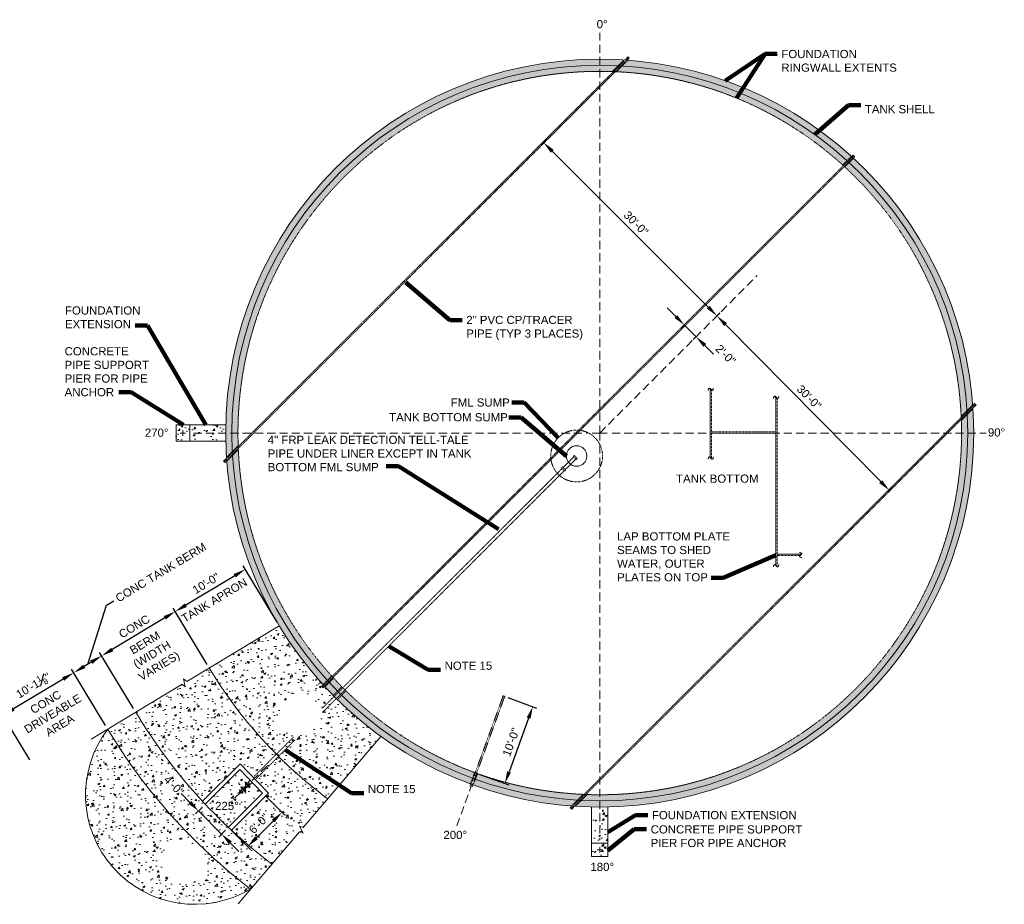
# Model space of a CAD drawing. Header units: inches. Extents: x -1043 to 1763, y -1069 to 972.
# Tile 3 of 3: x 318 to 1763, y -327 to 972. Entities that reach past the tile are written whole.
import ezdxf

# ---------------------------------------------------------------- set-up
doc = ezdxf.new("R2010")
doc.units = ezdxf.units.IN
doc.header["$MEASUREMENT"] = 0
for name, pattern in [('( Dashed )', [9, 6, -3]), ('DASHED', [0.23622, 0.15748, -0.07874]), ('HIDDEN', [0.19685, 0.15748, -0.03937])]:
    doc.linetypes.add(name, pattern=pattern)
doc.layers.get('DefPoints').update_dxf_attribs({"lineweight": 0})
for name, color, linetype, lineweight in [('G-ANNO-DIMS', 2, 'Continuous', 0), ('G-ANNO-MASK', 1, 'Continuous', 0), ('G-ANNO-NOTE', 4, 'Continuous', 30), ('G-ANNO-PATT', 250, 'Continuous', 0), ('G-GRID-COOR', 2, 'Continuous', 13), ('M-DETL-LGHT', 3, 'Continuous', 0), ('M-DETL-MEDM', 5, 'Continuous', 0), ('M-DETL-MLGT', 2, 'Continuous', 0), ('M-PIPE-VALV', 3, 'Continuous', 0)]:
    doc.layers.add(name, color=color, linetype=linetype, lineweight=lineweight)
doc.layers.add('G-ANNO-NPLT', color=2, linetype='Continuous', lineweight=0, plot=False)
doc.styles.add("AEC_AC_11ArchDims-CC_1-8_1'", font='arial.ttf', dxfattribs={"height": 12})
doc.styles.add("AEC_AC_50Text-LeftTop_1-8_1'", font='arial.ttf', dxfattribs={"height": 12})
doc.styles.add('ROMANS', font='romans.shx', dxfattribs={"width": 0.8, "height": 0.125})
doc.dimstyles.new("AEC_AC_11_Arch-Dims_1-8_1'", dxfattribs={"dimtxt": 12, "dimasz": 18, "dimexe": 6, "dimexo": 6, "dimgap": 6, "dimtad": 1, "dimdec": 4, "dimzin": 15, "dimdsep": 46, "dimlunit": 4, "dimtxsty": "AEC_AC_11ArchDims-CC_1-8_1'", "dimcen": 0.09, "dimclrd": 256, "dimclre": 256, "dimazin": 2, "dimtfac": 0.7, "dimtdec": 4, "dimtix": 1, "dimtmove": 1, "dimatfit": 3, "dimfxl": 1, "dimfrac": 1, "dimtolj": 1, "dimtzin": 15, "dimlwd": 30, "dimlwe": 30, "dimarcsym": 0})
doc.dimstyles.new("AEC_AC_50_Notes_1-8_1'", dxfattribs={"dimtxt": 12, "dimasz": 18, "dimexe": 6, "dimexo": 6, "dimgap": 6, "dimtad": 1, "dimjust": 1, "dimdec": 3, "dimzin": 15, "dimdsep": 46, "dimlunit": 5, "dimtxsty": "AEC_AC_50Text-LeftTop_1-8_1'", "dimcen": 0.09, "dimclrd": 256, "dimclre": 256, "dimazin": 2, "dimtfac": 0.7, "dimtdec": 3, "dimtmove": 1, "dimatfit": 1, "dimfxl": 1, "dimfrac": 1, "dimtolj": 1, "dimtzin": 15, "dimlwd": 30, "dimlwe": 30, "dimarcsym": 0})

# ---------------------------------------------------------------- blocks, each defined once
blk = doc.blocks.new('BLND FLNG 4')
for p, q in [((0.9375, 4.5), (0, 4.5)), ((0, 4.5), (0, -4.5)), ((0.9375, 4.5), (0.9375, -4.5)), ((0.9375, -4.5), (0, -4.5))]:
    blk.add_line(p, q)
blk = doc.blocks.new('BALL 4')
for p, q in [((-8.1, 3.6), (-5.6, 1.1)), ((-3.4, 1.1), (-0.9, 3.6)), ((-8.1, -3.6), (-5.6, -1.1)), ((-3.4, -1.1), (-0.9, -3.6))]:
    blk.add_line(p, q)
blk.add_circle((-4.5, 0), 1.5)
for p in [(-9, 0), (-0.9, 0)]:
    blk.add_blockref('BLND FLNG 4', p)
blk = doc.blocks.new('WNF 4')
for p, q in [((0, -4.5), (0, 4.5)), ((0, 4.5), (0, -4.5)), ((0, 4.5), (0.9, 4.5)), ((0.9, -4.5), (0.9, 4.5)), ((3, 2.2), (0.9, 2.9)), ((3, 2.2), (3, -2.2)), ((0, -4.5), (0.9, -4.5)), ((3, -2.2), (0.9, -2.9))]:
    blk.add_line(p, q)
blk = doc.blocks.new('*D34')
at = {"layer": 'DefPoints', "color": 0, "transparency": 16777216}
for p in [(1029.2, -21.3), (988.2, -134.1), (1030.4, -149.4)]:
    blk.add_point(p, dxfattribs=at)
at = {"layer": 'G-ANNO-DIMS', "lineweight": 30, "transparency": 16777216}
for p, q in [((1034.8, -23.4), (1077.1, -38.7)), ((1065.3, -53.6), (1036.6, -132.5)), ((993.8, -136.1), (1036.1, -151.5))]:
    blk.add_line(p, q, dxfattribs=at)
at = {"layer": 'G-ANNO-DIMS', "transparency": 16777216}
for points in [[(1062.5, -52.6), (1068.1, -54.6), (1071.4, -36.7)], [(1033.8, -131.5), (1039.4, -133.6), (1030.4, -149.4)]]:
    blk.add_solid(points, dxfattribs=at)
at = {"layer": 'G-ANNO-DIMS', "color": 0, "lineweight": 30, "transparency": 16777216, "insert": (1039.5, -88.9), "char_height": 12, "attachment_point": 5, "rotation": 70.0047, "style": "AEC_AC_11ArchDims-CC_1-8_1'"}
blk.add_mtext('\\A1;10\'-0"', dxfattribs=at)
blk = doc.blocks.new('*D35')
at = {"layer": 'DefPoints', "color": 0, "transparency": 16777216}
for p in [(1079.2, 783.5), (1341.7, 536.9), (1333.7, 529)]:
    blk.add_point(p, dxfattribs=at)
at = {"layer": 'G-ANNO-DIMS', "lineweight": 30, "transparency": 16777216}
for p, q in [((1083.4, 787.8), (1091.4, 795.7)), ((1099.9, 778.8), (1329, 549.7)), ((1338, 533.2), (1346, 541.2))]:
    blk.add_line(p, q, dxfattribs=at)
at = {"layer": 'G-ANNO-DIMS', "transparency": 16777216}
for points in [[(1102, 780.9), (1097.8, 776.6), (1087.2, 791.5)], [(1331.1, 551.8), (1326.9, 547.6), (1341.7, 536.9)]]:
    blk.add_solid(points, dxfattribs=at)
at = {"layer": 'G-ANNO-DIMS', "color": 0, "lineweight": 30, "transparency": 16777216, "insert": (1223, 672.8), "char_height": 12, "attachment_point": 5, "rotation": 315.0003, "style": "AEC_AC_11ArchDims-CC_1-8_1'"}
blk.add_mtext('\\A1;30\'-0"', dxfattribs=at)
blk = doc.blocks.new('*D36')
at = {"layer": 'DefPoints', "color": 0, "transparency": 16777216}
for p in [(1341.7, 536.9), (1335.3, 530.6), (1588.3, 274.4)]:
    blk.add_point(p, dxfattribs=at)
at = {"layer": 'G-ANNO-DIMS', "lineweight": 30, "transparency": 16777216}
for p, q in [((1339.6, 534.8), (1346, 541.1)), ((1582.1, 293.6), (1354.4, 524.1)), ((1592.6, 278.6), (1599, 285))]:
    blk.add_line(p, q, dxfattribs=at)
at = {"layer": 'G-ANNO-DIMS', "transparency": 16777216}
for points in [[(1356.5, 526.2), (1352.3, 522), (1341.7, 536.9)], [(1584.2, 295.7), (1579.9, 291.5), (1594.7, 280.8)]]:
    blk.add_solid(points, dxfattribs=at)
at = {"layer": 'G-ANNO-DIMS', "color": 0, "lineweight": 30, "transparency": 16777216, "insert": (1476.9, 417.4), "char_height": 12, "attachment_point": 5, "rotation": 314.6448, "style": "AEC_AC_11ArchDims-CC_1-8_1'"}
blk.add_mtext('\\A1;30\'-0"', dxfattribs=at)
blk = doc.blocks.new('*D37')
at = {"layer": 'DefPoints', "color": 0, "transparency": 16777216}
for p in [(1297.7, 526.9), (1311.1, 506.3), (1314.7, 509.9)]:
    blk.add_point(p, dxfattribs=at)
at = {"layer": 'G-ANNO-DIMS', "lineweight": 30, "transparency": 16777216}
for p, q in [((1281.4, 536), (1268.6, 548.7)), ((1293.5, 522.6), (1289.9, 519)), ((1294.1, 523.3), (1311.1, 506.3)), ((1310.4, 505.7), (1306.8, 502.1)), ((1323.8, 493.6), (1336.5, 480.9))]:
    blk.add_line(p, q, dxfattribs=at)
at = {"layer": 'G-ANNO-DIMS', "transparency": 16777216}
for points in [[(1283.5, 538.1), (1279.3, 533.9), (1294.1, 523.3)], [(1325.9, 495.7), (1321.7, 491.5), (1311.1, 506.3)]]:
    blk.add_solid(points, dxfattribs=at)
at = {"layer": 'G-ANNO-DIMS', "color": 0, "lineweight": 30, "transparency": 16777216, "insert": (1354.5, 480), "char_height": 12, "attachment_point": 5, "rotation": 315.0003, "style": "AEC_AC_11ArchDims-CC_1-8_1'"}
blk.add_mtext('\\A1;2\'-0"', dxfattribs=at)
blk = doc.blocks.new('*D41')
at = {"layer": 'DefPoints', "color": 0, "transparency": 16777216}
for p in [(546.7, 102.9), (699.3, 81.9), (596.6, 20.1)]:
    blk.add_point(p, dxfattribs=at)
at = {"layer": 'G-ANNO-DIMS', "lineweight": 30, "transparency": 16777216}
for p, q in [((696.2, 87.1), (646.3, 169.9)), ((633.9, 155.5), (562.1, 112.2)), ((593.5, 25.2), (543.6, 108.1))]:
    blk.add_line(p, q, dxfattribs=at)
at = {"layer": 'G-ANNO-DIMS', "transparency": 16777216}
for points in [[(632.4, 158), (635.5, 152.9), (649.4, 164.8)], [(560.6, 114.8), (563.7, 109.6), (546.7, 102.9)]]:
    blk.add_solid(points, dxfattribs=at)
at = {"layer": 'G-ANNO-DIMS', "color": 0, "lineweight": 30, "transparency": 16777216, "insert": (591.8, 144.2), "char_height": 12, "attachment_point": 5, "rotation": 31.0706, "style": "AEC_AC_11ArchDims-CC_1-8_1'"}
blk.add_mtext('\\A1;10\'-0"', dxfattribs=at)
blk = doc.blocks.new('*D38')
at = {"layer": 'DefPoints', "color": 0, "transparency": 16777216}
for p in [(438.8, 37.9), (596.6, 20.1), (488.6, -44.7)]:
    blk.add_point(p, dxfattribs=at)
at = {"layer": 'G-ANNO-DIMS', "lineweight": 30, "transparency": 16777216}
for p, q in [((593.5, 25.2), (543.6, 108.1)), ((531.3, 93.6), (454.2, 47.2)), ((485.5, -39.5), (435.7, 43))]:
    blk.add_line(p, q, dxfattribs=at)
at = {"layer": 'G-ANNO-DIMS', "transparency": 16777216}
for points in [[(529.8, 96.2), (532.9, 91.1), (546.7, 102.9)], [(452.7, 49.8), (455.8, 44.6), (438.8, 37.9)]]:
    blk.add_solid(points, dxfattribs=at)
at = {"layer": 'G-ANNO-DIMS', "color": 0, "lineweight": 30, "transparency": 16777216, "insert": (486.5, 80.9), "char_height": 12, "attachment_point": 5, "rotation": 31.0706, "style": "AEC_AC_11ArchDims-CC_1-8_1'"}
blk.add_mtext('\\A1;CONC', dxfattribs=at)
blk = doc.blocks.new('*D39')
at = {"layer": 'DefPoints', "color": 0, "transparency": 16777216}
for p in [(397.7, 13.1), (488.6, -44.7), (447.5, -69.6)]:
    blk.add_point(p, dxfattribs=at)
at = {"layer": 'G-ANNO-DIMS', "lineweight": 30, "transparency": 16777216}
for p, q in [((446, 112.4), (456.3, 118.6)), ((418.2, 25.5), (446, 112.4)), ((485.5, -39.5), (435.7, 43)), ((444.4, -64.5), (394.6, 18.3)), ((423.4, 28.6), (413.1, 22.4))]:
    blk.add_line(p, q, dxfattribs=at)
at = {"layer": 'G-ANNO-DIMS', "transparency": 16777216}
for points in [[(421.8, 31.2), (424.9, 26), (438.8, 37.9)], [(411.6, 25), (414.7, 19.8), (397.7, 13.1)]]:
    blk.add_solid(points, dxfattribs=at)
at = {"layer": 'G-ANNO-DIMS', "color": 0, "lineweight": 30, "transparency": 16777216, "insert": (525.5, 160.3), "char_height": 12, "attachment_point": 5, "rotation": 31.0706, "style": "AEC_AC_11ArchDims-CC_1-8_1'"}
blk.add_mtext('\\A1;CONC TANK BERM', dxfattribs=at)
blk = doc.blocks.new('*D40')
at = {"layer": 'DefPoints', "color": 0, "transparency": 16777216}
for p in [(293.9, -49.4), (447.5, -69.6), (336.5, -120.1, 0)]:
    blk.add_point(p, dxfattribs=at)
at = {"layer": 'G-ANNO-DIMS', "lineweight": 30, "transparency": 16777216}
for p, q in [((444.4, -64.5), (394.6, 18.3)), ((382.3, 3.8), (309.4, -40.1)), ((333.4, -115), (290.8, -44.3))]:
    blk.add_line(p, q, dxfattribs=at)
at = {"layer": 'G-ANNO-DIMS', "transparency": 16777216}
for points in [[(380.7, 6.4), (383.8, 1.3), (397.7, 13.1)], [(307.8, -37.5), (310.9, -42.7), (293.9, -49.4)]]:
    blk.add_solid(points, dxfattribs=at)
at = {"layer": 'G-ANNO-DIMS', "color": 0, "lineweight": 30, "transparency": 16777216, "insert": (338.3, -5.6), "char_height": 12, "attachment_point": 5, "rotation": 31.0706, "style": "AEC_AC_11ArchDims-CC_1-8_1'"}
blk.add_mtext('\\A1;10\'-1{\\H0.7x;\\S1#8;}"', dxfattribs=at)
blk = doc.blocks.new('*D42')
at = {"layer": 'DefPoints', "color": 0, "transparency": 16777216}
for p in [(675, -163.6), (703.2, -191.9), (624.7, -213.9)]:
    blk.add_point(p, dxfattribs=at)
at = {"layer": 'G-ANNO-DIMS', "lineweight": 30, "transparency": 16777216}
for p, q in [((679.2, -167.8), (707.5, -196.1)), ((665.7, -229.4), (690.5, -204.6)), ((628.9, -218.1), (657.2, -246.4))]:
    blk.add_line(p, q, dxfattribs=at)
at = {"layer": 'G-ANNO-DIMS', "transparency": 16777216}
for points in [[(688.4, -202.5), (692.6, -206.7), (703.2, -191.9)], [(663.6, -227.3), (667.8, -231.5), (653, -242.1)]]:
    blk.add_solid(points, dxfattribs=at)
at = {"layer": 'G-ANNO-DIMS', "color": 0, "lineweight": 30, "transparency": 16777216, "insert": (669.5, -208.4), "char_height": 12, "attachment_point": 5, "rotation": 45, "style": "AEC_AC_11ArchDims-CC_1-8_1'"}
blk.add_mtext('\\A1;6\'-0"', dxfattribs=at)
blk = doc.blocks.new('*D45')
at = {"layer": 'DefPoints', "color": 0, "transparency": 16777216}
for p in [(590.8, -179.9, 0), (624.7, -213.9, 0), (614.7, -223.8)]:
    blk.add_point(p, dxfattribs=at)
at = {"layer": 'G-ANNO-DIMS', "lineweight": 30, "transparency": 16777216}
for p, q in [((568.1, -177.2), (555.3, -164.4)), ((586.5, -184.2), (576.6, -194.1)), ((580.8, -189.9), (614.7, -223.8)), ((620.5, -218.1), (610.5, -228.1)), ((627.5, -236.5), (640.2, -249.3))]:
    blk.add_line(p, q, dxfattribs=at)
at = {"layer": 'G-ANNO-DIMS', "transparency": 16777216}
for points in [[(570.2, -175), (566, -179.3), (580.8, -189.9)], [(629.6, -234.4), (625.3, -238.7), (614.7, -223.8)]]:
    blk.add_solid(points, dxfattribs=at)
at = {"layer": 'G-ANNO-DIMS', "color": 0, "lineweight": 30, "transparency": 16777216, "insert": (544.7, -152.6), "char_height": 12, "attachment_point": 5, "rotation": 315, "style": "AEC_AC_11ArchDims-CC_1-8_1'"}
blk.add_mtext('\\A1;4\'-0"', dxfattribs=at)

msp = doc.modelspace()

# ---------------------------------------------------------------- hatches: boundary and pattern name
at = {"layer": 'G-ANNO-PATT', "lineweight": 13}
h = msp.add_hatch(dxfattribs=at)
h.set_pattern_fill('AR-CONC', color=256, style=0, pattern_type=2)
h.set_pattern_definition([(50, (633.33, 306.553), (28.6904, -2.5101), [3, -33]), (355, (633.33, 306.553), (-5.55005, 30.0877), [2.4, -26.4]), (100.4514, (635.72, 306.343), (23.14035, 27.5776), [2.5496, -28.0457]), (46.1842, (633.33, 314.553), (42.6897, -6.6208), [4.5, -49.5]), (96.6356, (636.887, 314), (37.3865, 38.9647), [3.8244, -42.0685]), (351.184, (633.33, 314.553), (37.3865, 38.9647), [3.6, -39.6]), (21, (637.33, 312.553), (23.8763, -16.10476), [3, -33]), (326, (637.33, 312.553), (9.7326, 29.006), [2.4, -26.4]), (71.4514, (639.32, 311.21), (33.6089, 12.90125), [2.5496, -28.0457]), (37.5, (633.329, 306.553), (0.48639, 13.31575), [0, -26.08, 0, -26.8, 0, -26.5]), (7.5, (633.33, 306.553), (10.52278, 15.77647), [0, -15.28, 0, -25.48, 0, -10.1]), (327.5, (624.409, 306.553), (21.3529, -0.902195), [0, -10, 0, -31.2, 0, -41.4]), (317.5, (620.41, 306.553), (23.32745, 4.0042), [0, -13, 0, -20.72, 0, -29.4])])
h.paths.add_polyline_path([(1718.70184, 364.9337, 1), (620.70184, 364.9337, 1)])
h.paths.add_polyline_path([(638.70184, 364.9337, -1), (1700.70184, 364.9337, -1)], flags=16)
h = msp.add_hatch(dxfattribs=at)
h.set_pattern_fill('AR-CONC', color=256, style=0, pattern_type=2)
h.set_pattern_definition([(50, (551.213, 368.7), (28.69, -2.51), [3, -33]), (355, (551.213, 368.7), (-5.55, 30.088), [2.4, -26.4]), (100.45, (553.604, 368.491), (23.14, 27.578), [2.55, -28.046]), (46.18, (551.213, 376.7), (42.69, -6.62), [4.5, -49.5]), (96.64, (554.77, 376.15), (37.386, 38.965), [3.824, -42.069]), (351.18, (551.213, 376.7), (37.386, 38.965), [3.6, -39.6]), (21, (555.213, 374.7), (23.876, -16.105), [3, -33]), (326, (555.213, 374.7), (9.733, 29.006), [2.4, -26.4]), (71.45, (557.203, 373.359), (33.61, 12.9), [2.55, -28.046]), (37.5, (551.213, 368.701), (0.4864, 13.3158), [0, -26.08, 0, -26.8, 0, -26.5]), (7.5, (551.213, 368.7), (10.523, 15.7765), [0, -15.28, 0, -25.48, 0, -10.1]), (327.5, (542.293, 368.701), (21.353, -0.9022), [0, -10, 0, -31.2, 0, -41.4]), (317.5, (538.293, 368.7), (23.327, 4.004), [0, -13, 0, -20.72, 0, -29.4])])
h.paths.add_polyline_path([(547.833, 376.9337), (547.833, 352.9337), (567.833, 352.9337), (567.833, 376.9337)])
h = msp.add_hatch(dxfattribs=at)
h.set_pattern_fill('AR-CONC', color=256, style=0, pattern_type=2)
h.set_pattern_definition([(50, (602.482, 368.7), (28.69, -2.51), [3, -33]), (355, (602.482, 368.7), (-5.55, 30.088), [2.4, -26.4]), (100.45, (604.873, 368.491), (23.14, 27.578), [2.55, -28.046]), (46.18, (602.482, 376.7), (42.69, -6.62), [4.5, -49.5]), (96.64, (606.04, 376.15), (37.386, 38.965), [3.824, -42.069]), (351.18, (602.482, 376.7), (37.386, 38.965), [3.6, -39.6]), (21, (606.482, 374.7), (23.876, -16.105), [3, -33]), (326, (606.482, 374.7), (9.733, 29.006), [2.4, -26.4]), (71.45, (608.472, 373.359), (33.609, 12.901), [2.55, -28.046]), (37.5, (602.482, 368.701), (0.4864, 13.3158), [0, -26.08, 0, -26.8, 0, -26.5]), (7.5, (602.482, 368.7), (10.523, 15.7765), [0, -15.28, 0, -25.48, 0, -10.1]), (327.5, (593.562, 368.701), (21.353, -0.9022), [0, -10, 0, -31.2, 0, -41.4]), (317.5, (589.562, 368.7), (23.327, 4.004), [0, -13, 0, -20.72, 0, -29.4])])
h.paths.add_polyline_path([(620.833, 352.9337, -0.0109302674), (620.833, 376.9337), (567.833, 376.9337), (567.833, 352.9337)])
h = msp.add_hatch(dxfattribs=at)
h.set_pattern_fill('AR-CONC', color=256, style=0, pattern_type=2)
h.set_pattern_definition([(50, (672.622, 5.774), (28.6904, -2.51), [3, -33]), (355, (672.622, 5.774), (-5.55, 30.0877), [2.4, -26.4]), (100.451, (675.013, 5.565), (23.1404, 27.5776), [2.5496, -28.0457]), (46.184, (672.622, 13.774), (42.6897, -6.621), [4.5, -49.5]), (96.636, (676.18, 13.222), (37.3865, 38.965), [3.8244, -42.0685]), (351.184, (672.622, 13.774), (37.3865, 38.965), [3.6, -39.6]), (21, (676.622, 11.774), (23.8763, -16.1048), [3, -33]), (326, (676.622, 11.774), (9.7326, 29.006), [2.4, -26.4]), (71.451, (678.612, 10.432), (33.609, 12.9012), [2.5496, -28.0457]), (37.5, (672.622, 5.774), (0.4864, 13.31575), [0, -26.08, 0, -26.8, 0, -26.5]), (7.5, (672.622, 5.774), (10.5228, 15.7765), [0, -15.28, 0, -25.48, 0, -10.1]), (327.5, (663.702, 5.774), (21.3529, -0.9022), [0, -10, 0, -31.2, 0, -41.4]), (317.5, (659.702, 5.774), (23.3274, 4.0042), [0, -13, 0, -20.72, 0, -29.4])])
h.paths.add_polyline_path([(699.27726, 81.91122), (596.60559, 20.14066, 0.0986189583), (770.49902, -171.82698), (848.55775, -80.33866, -0.1014318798)])
h.paths.add_polyline_path([(763.01843, -5.51694), (765.26272, -7.76119), (764.45333, -8.5706), (763.83929, -9.18465), (761.595, -6.9404), (762.3012, -6.23418)], flags=16)
h.paths.add_polyline_path([(751.04235, -27.31322, -1.4892465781), (699.82649, -48.79015), (699.8241, -48.52235), (699.8253, -48.52234, -0.4140706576), (729.81056, -18.52244), (759.81046, -18.5078), (759.83078, -18.52813)], flags=16)
h = msp.add_hatch(dxfattribs=at)
h.set_pattern_fill('AR-CONC', color=256, style=0, pattern_type=2)
h.set_pattern_definition([(50, (613.112, -103.583), (28.6904, -2.51), [3, -33]), (355, (613.112, -103.583), (-5.55, 30.0877), [2.4, -26.4]), (100.451, (615.503, -103.792), (23.1404, 27.5776), [2.5496, -28.0457]), (46.184, (613.112, -95.583), (42.6897, -6.621), [4.5, -49.5]), (96.636, (616.67, -96.135), (37.3865, 38.965), [3.8244, -42.0685]), (351.184, (613.11, -95.583), (37.3865, 38.965), [3.6, -39.6]), (21, (617.112, -97.583), (23.8763, -16.1048), [3, -33]), (326, (617.112, -97.583), (9.7326, 29.006), [2.4, -26.4]), (71.451, (619.102, -98.925), (33.609, 12.9012), [2.5496, -28.0457]), (37.5, (613.112, -103.583), (0.4864, 13.31575), [0, -26.08, 0, -26.8, 0, -26.5]), (7.5, (613.112, -103.583), (10.5228, 15.7765), [0, -15.28, 0, -25.48, 0, -10.1]), (327.5, (604.192, -103.583), (21.3529, -0.9022), [0, -10, 0, -31.2, 0, -41.4]), (317.5, (600.192, -103.583), (23.3274, 4.0042), [0, -13, 0, -20.72, 0, -29.4])])
h.paths.add_polyline_path([(488.63908, -44.81545, 0.051914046), (586.68151, -175.53407), (641.84693, -120.52521), (683.43956, -163.76933), (629.09598, -217.95867, 0.0246125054), (688.55681, -267.86691), (729.0992, -220.34942), (734.57753, -222.39453), (728.8134, -212.21844), (734.29172, -214.26355), (770.49902, -171.82698, -0.0986189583), (596.60559, 20.14066), (563.50866, 0.22849), (558.96213, 3.90593), (561.20018, -7.57315), (556.65365, -3.8957)])
h = msp.add_hatch(dxfattribs=at)
h.set_pattern_fill('AR-CONC', color=256, style=0, pattern_type=2)
h.set_pattern_definition([(50, (507.17, -109.466), (28.6904, -2.51), [3, -33]), (355, (507.17, -109.466), (-5.55, 30.0877), [2.4, -26.4]), (100.451, (509.56, -109.675), (23.1404, 27.5776), [2.5496, -28.0457]), (46.184, (507.17, -101.466), (42.6897, -6.621), [4.5, -49.5]), (96.636, (510.727, -102.017), (37.3865, 38.965), [3.8244, -42.0685]), (351.184, (507.17, -101.466), (37.3865, 38.965), [3.6, -39.6]), (21, (511.17, -103.466), (23.8763, -16.1048), [3, -33]), (326, (511.17, -103.466), (9.7326, 29.006), [2.4, -26.4]), (71.451, (513.16, -104.808), (33.609, 12.9012), [2.5496, -28.0457]), (37.5, (507.17, -109.466), (0.4864, 13.31575), [0, -26.08, 0, -26.8, 0, -26.5]), (7.5, (507.17, -109.466), (10.5228, 15.7765), [0, -15.28, 0, -25.48, 0, -10.1]), (327.5, (498.25, -109.466), (21.3529, -0.9022), [0, -10, 0, -31.2, 0, -41.4]), (317.5, (494.25, -109.466), (23.3274, 4.0042), [0, -13, 0, -20.72, 0, -29.4])])
h.paths.add_polyline_path([(447.50899, -69.56062, 0.0949229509), (657.35344, -304.43866), (688.55681, -267.86691, -0.0957792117), (488.63908, -44.81545)])
h = msp.add_hatch(dxfattribs=at)
h.set_pattern_fill('AR-CONC', color=256, style=0, pattern_type=2)
h.set_pattern_definition([(50, (514.72, -249.452), (28.6904, -2.51), [3, -33]), (355, (514.72, -249.452), (-5.55, 30.0877), [2.4, -26.4]), (100.451, (517.11, -249.66), (23.1404, 27.5776), [2.5496, -28.0457]), (46.184, (514.72, -241.45), (42.6897, -6.621), [4.5, -49.5]), (96.636, (518.277, -242.003), (37.3865, 38.965), [3.8244, -42.0685]), (351.184, (514.72, -241.45), (37.3865, 38.965), [3.6, -39.6]), (21, (518.72, -243.452), (23.8763, -16.1048), [3, -33]), (326, (518.72, -243.452), (9.7326, 29.006), [2.4, -26.4]), (71.451, (520.71, -244.794), (33.609, 12.9012), [2.5496, -28.0457]), (37.5, (514.72, -249.452), (0.4864, 13.31575), [0, -26.08, 0, -26.8, 0, -26.5]), (7.5, (514.72, -249.452), (10.5228, 15.7765), [0, -15.28, 0, -25.48, 0, -10.1]), (327.5, (505.8, -249.452), (21.3529, -0.9022), [0, -10, 0, -31.2, 0, -41.4]), (317.5, (501.8, -249.452), (23.3274, 4.0042), [0, -13, 0, -20.72, 0, -29.4])])
h.paths.add_polyline_path([(530.23593, -237.80662), (579.88267, -237.36339, -0.0640861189), (447.53355, -69.6016, 0.8228108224), (657.35344, -304.43866, -0.0284408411), (585.15208, -242.47778), (581.53987, -246.1501, -0.2010573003), (590.50236, -267.53751, -0.9955462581), (530.50375, -267.80533)])
h = msp.add_hatch(dxfattribs=at)
h.set_pattern_fill('AR-CONC', color=256, style=0, pattern_type=2)
h.set_pattern_definition([(50, (628.843, -179.099), (28.69, -2.51), [3, -33]), (355, (628.843, -179.1), (-5.55, 30.088), [2.4, -26.4]), (100.45, (631.234, -179.308), (23.14, 27.578), [2.55, -28.046]), (46.184, (628.843, -171.1), (42.69, -6.62), [4.5, -49.5]), (96.636, (632.4, -171.65), (37.386, 38.965), [3.824, -42.069]), (351.184, (628.843, -171.1), (37.386, 38.965), [3.6, -39.6]), (21, (632.843, -173.099), (23.876, -16.105), [3, -33]), (326, (632.843, -173.1), (9.733, 29.006), [2.4, -26.4]), (71.45, (634.833, -174.44), (33.609, 12.901), [2.55, -28.046]), (37.5, (628.843, -179.099), (0.4864, 13.3158), [0, -26.08, 0, -26.8, 0, -26.5]), (7.5, (628.843, -179.099), (10.5228, 15.7765), [0, -15.28, 0, -25.48, 0, -10.1]), (327.5, (619.923, -179.099), (21.3529, -0.9022), [0, -10, 0, -31.2, 0, -41.4]), (317.5, (615.923, -179.099), (23.3274, 4.004), [0, -13, 0, -20.72, 0, -29.4])])
h.paths.add_polyline_path([(648.32621, -154.94042, -0.4114716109), (649.81917, -153.44746), (649.80245, -149.87966), (649.17469, -149.2519), (649.8376, -148.58899), (650.50574, -147.92086), (651.62155, -149.03667), (653.54991, -148.05866), (656.83971, -144.76867), (641.68178, -129.00889), (590.77346, -179.91721, 0.0152097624), (624.70381, -213.85625), (674.95589, -163.60418), (659.95975, -148.0126), (656.73188, -151.24065), (655.75387, -153.169), (656.86968, -154.28481), (656.20155, -154.95294), (655.53865, -155.61586), (654.89398, -154.97119), (651.32618, -154.95448, -0.4114716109), (649.83322, -156.44743), (649.84994, -160.01523), (644.75841, -154.9237)])
h.paths.add_polyline_path([(642.80482, -155.62176), (643.46773, -154.95885), (649.83169, -161.32281), (649.16878, -161.98573)], flags=16)
h = msp.add_hatch(dxfattribs=at)
h.set_pattern_fill('AR-CONC', color=256, style=0, pattern_type=2)
h.set_pattern_definition([(50, (1173.574, -203.248), (28.69, -2.51), [3, -33]), (355, (1173.574, -203.248), (-5.55, 30.088), [2.4, -26.4]), (100.45, (1175.965, -203.457), (23.14, 27.578), [2.55, -28.046]), (46.18, (1173.574, -195.248), (42.69, -6.62), [4.5, -49.5]), (96.64, (1177.13, -195.8), (37.386, 38.965), [3.824, -42.069]), (351.18, (1173.574, -195.248), (37.386, 38.965), [3.6, -39.6]), (21, (1177.574, -197.248), (23.876, -16.105), [3, -33]), (326, (1177.574, -197.248), (9.733, 29.006), [2.4, -26.4]), (71.45, (1179.564, -198.59), (33.609, 12.901), [2.55, -28.046]), (37.5, (1173.574, -203.248), (0.4864, 13.3158), [0, -26.08, 0, -26.8, 0, -26.5]), (7.5, (1173.574, -203.248), (10.523, 15.7765), [0, -15.28, 0, -25.48, 0, -10.1]), (327.5, (1164.654, -203.248), (21.353, -0.9022), [0, -10, 0, -31.2, 0, -41.4]), (317.5, (1160.654, -203.248), (23.3274, 4.004), [0, -13, 0, -20.72, 0, -29.4])])
h.paths.add_polyline_path([(1181.70184, -183.93514, -0.0109302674), (1157.70184, -183.93514), (1157.70184, -236.93514), (1181.70184, -236.93514)])
h = msp.add_hatch(dxfattribs=at)
h.set_pattern_fill('AR-CONC', color=256, style=0, pattern_type=2)
h.set_pattern_definition([(50, (1172.337, -249.48), (28.69, -2.51), [3, -33]), (355, (1172.337, -249.48), (-5.55, 30.088), [2.4, -26.4]), (100.45, (1174.727, -249.69), (23.14, 27.578), [2.55, -28.046]), (46.18, (1172.337, -241.48), (42.69, -6.62), [4.5, -49.5]), (96.64, (1175.894, -242.032), (37.386, 38.965), [3.824, -42.069]), (351.18, (1172.337, -241.48), (37.386, 38.965), [3.6, -39.6]), (21, (1176.337, -243.48), (23.876, -16.105), [3, -33]), (326, (1176.337, -243.48), (9.733, 29.006), [2.4, -26.4]), (71.45, (1178.326, -244.823), (33.61, 12.9), [2.55, -28.046]), (37.5, (1172.337, -249.48), (0.4864, 13.316), [0, -26.08, 0, -26.8, 0, -26.5]), (7.5, (1172.337, -249.48), (10.523, 15.776), [0, -15.28, 0, -25.48, 0, -10.1]), (327.5, (1163.417, -249.48), (21.353, -0.902), [0, -10, 0, -31.2, 0, -41.4]), (317.5, (1159.417, -249.48), (23.327, 4.004), [0, -13, 0, -20.72, 0, -29.4])])
h.paths.add_polyline_path([(1157.70184, -256.93514), (1181.70184, -256.93514), (1181.70184, -236.93514), (1157.70184, -236.93514)])

# ---------------------------------------------------------------- linework, layer by layer
at = {"layer": 'G-ANNO-MASK', "linetype": 'Continuous', "extrusion": (-4.27574e-06, -2.63767e-06, 1), "elevation": -0.00321, "flags": 128}
msp.add_lwpolyline([(699.27726, 81.91122), (563.50866, 0.22849), (558.96213, 3.90593), (561.20018, -7.57315), (556.65365, -3.8957), (423.04257, -84.28041)], dxfattribs=at)
at = {"layer": 'G-ANNO-MASK', "linetype": 'Continuous', "flags": 128}
msp.add_lwpolyline([(848.55775, -80.33866), (734.29172, -214.26355), (728.8134, -212.21844), (734.57753, -222.39453), (729.0992, -220.34942), (638.81465, -326.16695)], dxfattribs=at)
at = {"layer": 'G-ANNO-NPLT'}
msp.add_arc((575.48896, -166.4297), 160.46266, 142.88399931, 300.67567009, dxfattribs=at)
at = {"layer": 'G-GRID-COOR', "linetype": '( Dashed )', "ltscale": 2}
for p, q in [((1169.70184, 383.01118), (1169.70184, 952.58582)), ((1169.70184, 364.9337), (1400.81121, 596.04527)), ((573.58343, 364.9337), (1151.62435, 364.9337)), ((1187.77932, 364.9337), (1736.93563, 364.9337)), ((1169.70184, 346.85621), (1169.70184, -232.04111)), ((680.89215, -123.89416, -0.01322), (629.65071, -175.13736, 0.00064)), ((959.96428, -211.50863), (980.57839, -154.88179))]:
    msp.add_line(p, q, dxfattribs=at)
at = {"layer": 'G-GRID-COOR', "ltscale": 2}
for p, q in [((1169.70184, 353.86089), (1169.70184, 376.00651)), ((553.833, 364.9337), (561.833, 364.9337)), ((557.833, 360.9337), (557.833, 368.9337)), ((1158.62902, 364.9337), (1180.77465, 364.9337)), ((1169.70184, -250.93514), (1169.70184, -242.93514)), ((1173.70184, -246.93514), (1165.70184, -246.93514))]:
    msp.add_line(p, q, dxfattribs=at)
at = {"layer": 'M-DETL-LGHT', "ltscale": 0.5}
for p, q in [((1209.69842, 915.44783), (1206.92122, 912.6706)), ((1210.7046, 917.28854), (1209.28115, 915.8651)), ((1209.28115, 915.8651), (1211.52543, 913.62082)), ((1211.11263, 914.03362), (1209.56367, 912.48464)), ((1210.7046, 917.28854), (1212.94887, 915.04427)), ((1212.94887, 915.04427), (1211.52543, 913.62082)), ((1718.79993, 406.36873), (1717.25102, 404.8197)), ((1720.2142, 404.95458), (1717.4371, 402.17726)), ((1719.8105, 408.20501), (1718.38711, 406.78151)), ((1720.63149, 404.53733), (1718.38711, 406.78151)), ((1722.05487, 405.96084), (1719.8105, 408.20501)), ((1722.05487, 405.96084), (1720.63149, 404.53733)), ((617.34739, 323.92565), (618.77082, 325.34911)), ((617.34739, 323.92565), (619.59168, 321.6814)), ((618.77082, 325.34911), (621.01511, 323.10486)), ((621.96529, 327.7091), (619.18808, 324.93186)), ((619.59168, 321.6814), (621.01511, 323.10486)), ((622.15127, 325.06665), (620.6023, 323.51766)), ((1126.47382, -185.17836), (1127.89721, -183.75487)), ((1128.71817, -187.42256), (1126.47382, -185.17836)), ((1130.14156, -185.99907), (1127.89721, -183.75487)), ((1129.85895, -182.61862), (1128.31003, -184.16766)), ((1128.71817, -187.42256), (1130.14156, -185.99907)), ((1132.50141, -182.80449), (1129.7243, -185.58183))]:
    msp.add_line(p, q, dxfattribs=at)
at = {"layer": 'M-DETL-LGHT'}
for p, q in [((1540.94263, 772.43034), (1540.14043, 771.62815)), ((1540.14043, 771.62815), (1542.38471, 769.38387)), ((1541.56388, 773.05159), (1540.94263, 772.43034)), ((1541.56388, 773.05159), (1543.80816, 770.80732)), ((1543.39585, 770.39502), (1542.38471, 769.38387)), ((1543.80816, 770.80732), (1543.37674, 770.37591)), ((620.833, 376.9337), (547.833, 376.9337)), ((547.833, 376.9337), (547.833, 352.9337)), ((567.833, 376.9337), (567.833, 352.9337)), ((620.833, 352.9337), (547.833, 352.9337)), ((761.595, -6.9404), (762.3012, -6.23418)), ((761.595, -6.9404), (763.83929, -9.18465)), ((762.3012, -6.23418), (763.01843, -5.51694)), ((763.01843, -5.51694), (765.26272, -7.76119)), ((763.83929, -9.18465), (764.45333, -8.5706)), ((764.45333, -8.5706), (765.26272, -7.76119)), ((641.84693, -120.52521), (586.68151, -175.53407)), ((641.68178, -129.00889), (590.77346, -179.91721)), ((641.68178, -129.00889), (674.95589, -163.60418)), ((641.84693, -120.52521), (683.43956, -163.76933)), ((656.83971, -144.76867), (653.5499, -148.05867)), ((659.95975, -148.0126), (656.73188, -151.24065)), ((979.45828, -153.31952), (979.66698, -152.74621)), ((982.4407, -154.40522), (979.45828, -153.31952)), ((979.65774, -152.77161), (980.14689, -151.4279)), ((983.12931, -152.5136), (980.14689, -151.4279)), ((981.38116, -149.74383), (980.69542, -151.62759)), ((982.4407, -154.40522), (982.74124, -153.57964)), ((983.78434, -148.989), (982.57477, -152.31173)), ((982.74124, -153.57964), (983.12931, -152.5136)), ((674.95589, -163.60418), (624.70381, -213.85625)), ((683.43956, -163.76933), (629.09598, -217.95867)), ((1157.70184, -183.93514), (1157.70184, -256.93514)), ((1181.70184, -183.93514), (1181.70184, -256.93514)), ((1157.70184, -236.93514), (1181.70184, -236.93514)), ((1157.70184, -256.93514), (1181.70184, -256.93514))]:
    msp.add_line(p, q, dxfattribs=at)
at = {"layer": 'M-DETL-LGHT', "color": 3, "linetype": 'Continuous'}
for p, q in [((645.14943, -157.96399, -0.00269), (642.55021, -160.55927, -0.00269)), ((646.82649, -159.64343), (644.23055, -162.23938, -0.00269))]:
    msp.add_line(p, q, dxfattribs=at)
at = {"layer": 'M-DETL-LGHT', "ltscale": 0.5}
msp.add_circle((1169.70184, 364.9337), 549, dxfattribs=at)
at = {"layer": 'M-DETL-LGHT', "linetype": 'DASHED', "ltscale": 0.5}
msp.add_circle((1169.70184, 364.9337), 531, dxfattribs=at)
at = {"layer": 'M-DETL-LGHT', "linetype": 'HIDDEN'}
msp.add_circle((1135.77591, 331.23168), 38, dxfattribs=at)
at = {"layer": 'M-DETL-LGHT'}
msp.add_circle((1135.77591, 331.23168), 15, dxfattribs=at)
for radius, start, end in [(663, 210.9073069, 233.43625913), (789, 210.92729364, 232.8115155), (837, 210.9333248, 232.62307425)]:
    msp.add_arc((1165.4592, 360.69106), radius, start, end, dxfattribs=at)
msp.add_3dface([(642.80482, -155.62176), (643.46773, -154.95885), (649.83169, -161.32281), (649.16878, -161.98573)], dxfattribs=at)
at = {"layer": 'M-DETL-MEDM'}
msp.add_circle((1169.70184, 364.9337), 540, dxfattribs=at)
at = {"layer": 'M-DETL-MLGT', "linetype": 'HIDDEN'}
for p, q in [((1205.15251, 910.90188), (623.43019, 329.17401)), ((1188.09899, 895.61491), (1205.26472, 912.78065)), ((1194.21559, 895.36756), (1211.21031, 912.36228)), ((1207.45879, 910.37975), (623.78677, 326.70216)), ((1540.59702, 771.17156), (763.46718, -5.96568)), ((1542.01123, 769.75735), (764.88141, -7.37988)), ((1526.16217, 758.5033), (1538.90515, 771.24628)), ((1529.48806, 755.46523), (1542.22631, 768.20348)), ((1700.13461, 389.47087), (1717.12858, 406.46633)), ((1715.9522, 403.52078), (1131.34453, -181.13292)), ((1716.29537, 401.03544), (1133.85503, -181.45077)), ((1700.38223, 383.35427), (1717.54722, 400.52077)), ((1427.89207, 366.9337), (1333.89207, 366.9337)), ((639.0208, 346.53147), (621.85523, 329.36557)), ((639.26821, 340.41486), (622.27366, 323.41999)), ((1131.42387, 329.8419), (1116.00646, 314.42363)), ((1134.60539, 326.65946), (1119.18799, 311.24119)), ((1132.27128, 332.09985), (1130.71874, 330.54722)), ((1135.31428, 325.95037), (1130.71874, 330.54722)), ((1136.86681, 327.50299), (1132.27128, 332.09985)), ((1136.86681, 327.50299), (1135.31428, 325.95037)), ((1114.45393, 312.87101), (762.89573, -38.70693)), ((1117.63545, 309.68857), (765.48441, -42.48225)), ((1115.29946, 315.13084), (1113.74692, 313.57821)), ((1118.34245, 308.98136), (1113.74692, 313.57821)), ((1119.89499, 310.53398), (1115.29946, 315.13084)), ((1119.89499, 310.53398), (1118.34245, 308.98136)), ((1429.89207, 184.9337), (1462.33568, 184.9337)), ((776.13569, 8.46955), (763.39283, -4.27355)), ((779.17379, 5.14369), (766.43566, -7.59468)), ((791.24864, -7.52402), (778.46664, -20.19866)), ((797.25133, -13.54207), (784.46846, -26.21756)), ((1027.13281, -23.28083), (985.47885, -137.70574)), ((1029.28202, -24.02342), (987.61528, -138.48346)), ((1027.69855, -20.7886), (1026.86894, -23.18966)), ((1029.86881, -24.22617), (1026.86894, -23.18966)), ((1030.69842, -21.82511), (1027.69855, -20.7886)), ((1030.69842, -21.82511), (1029.86881, -24.22617)), ((720.07881, -81.52626), (662.49679, -139.11151)), ((722.36974, -85.59934), (665.61683, -142.35544)), ((986.03927, -133.29137), (979.88184, -150.2058)), ((984.39319, -140.6881), (982.15224, -146.84405)), ((990.26795, -134.8303), (984.11051, -151.74474)), ((986.52957, -141.46593), (984.80404, -146.20603)), ((1145.20641, -165.501), (1128.21229, -182.49631)), ((1151.32303, -165.74814), (1134.15789, -182.91448))]:
    msp.add_line(p, q, dxfattribs=at)
at = {"layer": 'M-DETL-MLGT'}
for p, q in [((1429.89207, 364.9337), (1333.89207, 364.9337)), ((1429.89207, 186.9337), (1464.15499, 186.9337))]:
    msp.add_line(p, q, dxfattribs=at)
at = {"layer": 'M-DETL-MLGT', "flags": 128}
for points in [[(1331.89207, 431.03474), (1331.89207, 330.16934)], [(1427.89207, 419.08065), (1427.89207, 172.12309)]]:
    msp.add_lwpolyline(points, dxfattribs=at)
at = {"layer": 'M-DETL-MLGT', "linetype": 'HIDDEN'}
for points in [[(1333.89207, 429.25942), (1333.89207, 328.36981)], [(1429.89207, 417.31542), (1429.89207, 170.35869)]]:
    msp.add_lwpolyline(points, dxfattribs=at)
msp.add_3dface([(988.02147, -138.63132), (986.93575, -141.61382), (983.97163, -140.53462), (985.05729, -137.55228)], dxfattribs=at)
at = {"layer": 'M-PIPE-VALV'}
for p, q in [((642.26142, -160.27032, -0.00269), (640.82092, -161.70864, -0.00269)), ((640.82092, -161.70864, -0.00269), (643.07905, -163.96669, -0.00269)), ((640.8218, -161.70776, -0.00269), (641.38333, -159.76538, -0.00269)), ((642.26142, -160.27032, -0.00269), (644.51843, -162.52726, -0.00269)), ((644.51843, -162.52726, -0.00269), (643.07905, -163.96669, -0.00269)), ((643.07905, -163.96669, -0.00269), (645.02185, -163.40659, -0.00269))]:
    msp.add_line(p, q, dxfattribs=at)
for centre in [(641.50347, -159.34982, -0.00269), (645.4375, -163.28676, -0.00269)]:
    msp.add_circle(centre, 0.43258, dxfattribs=at)

# ---------------------------------------------------------------- block references
at = {"layer": 'M-DETL-LGHT', "rotation": 45}
for name in ['BALL 4', 'WNF 4']:
    msp.add_blockref(name, (653.01958, -151.77097), dxfattribs=at)

# ---------------------------------------------------------------- texts
at = {"layer": 'G-ANNO-DIMS', "char_height": 12, "attachment_point": 2, "rotation": 31.07, "style": "AEC_AC_50Text-LeftTop_1-8_1'"}
for s, insert in [('TANK APRON', (600.79994, 124.59112, -0.00197)), ('BERM\\P(WIDTH\\PVARIES)', (499.01591, 62.34293, -0.00197)), ('CONC\\PDRIVEABLE\\PAREA', (353.38466, -24.80743, -0.00197))]:
    msp.add_mtext(s, dxfattribs=dict(at, insert=insert))
at = {"layer": 'G-ANNO-MASK', "char_height": 12, "width": 19.6535412, "attachment_point": 5, "style": 'ROMANS'}
for insert in [(1332.6418, 430.05929), (1428.6418, 418.1224), (1332.6418, 329.15513), (1428.6418, 171.13413)]:
    msp.add_mtext('\\H1x;\\W0.8;~', dxfattribs=dict(at, insert=insert))
at = {"layer": 'G-ANNO-MASK', "insert": (1463.54619, 185.95682), "char_height": 12, "width": 19.6535412, "attachment_point": 5, "rotation": 90, "style": 'ROMANS'}
msp.add_mtext('\\H1x;\\W0.8;~', dxfattribs=at)
at = {"layer": 'G-ANNO-NOTE', "char_height": 12, "style": "AEC_AC_50Text-LeftTop_1-8_1'"}
for s, insert, attachment_point in [('0°', (1173.20593, 971.24434, -0.00197), 2), ('TANK SHELL', (1558.85292, 840.31217), 4), ('FML SUMP', (951.05779, 403.6312), 7), ('TANK BOTTOM SUMP', (860.59282, 381.98233), 7), ('270°', (502.11604, 371.49035, -0.00197), 1), ('90°', (1752.08502, 371.8812, -0.00197), 2), ('TANK BOTTOM', (1281.70099, 304.01799, -0.00197), 1), ('NOTE 15', (941.98851, 23.32102), 4), ('NOTE 15', (829.38747, -157.75935), 4), ('225°', (622.49903, -176.40857, -0.00197), 2), ('FOUNDATION EXTENSION', (1246.25819, -196.0162), 4), ('200%%D', (940.25085, -219.01883, -0.00197), 1), ('180°', (1155.94538, -265.96521, -0.00197), 1)]:
    msp.add_mtext(s, dxfattribs=dict(at, insert=insert, attachment_point=attachment_point))
for s, insert, width, attachment_point in [('FOUNDATION RINGWALL EXTENTS', (1436.2458, 895.20471, -0.00197), 173.5114821, 7), ('FOUNDATION EXTENSION', (384.81763, 518.6919), 144.8725883, 7), ('2" PVC CP/TRACER PIPE (TYP 3 PLACES)', (973.80959, 536.99087, -0.00197), 177.9965842, 1), ('CONCRETE PIPE SUPPORT PIER FOR PIPE ANCHOR', (384.29448, 418.81387), 126.2797754, 7), ('4" FRP LEAK DETECTION TELL-TALE PIPE UNDER LINER EXCEPT IN TANK BOTTOM FML SUMP', (682.39706, 308.7843, -0.00197), 310.9668442, 7), ('LAP BOTTOM PLATE SEAMS TO SHED WATER, OUTER PLATES ON TOP', (1195.16503, 219.21855, -0.00197), 169.0986079, 1), ('CONCRETE PIPE SUPPORT PIER FOR PIPE ANCHOR', (1244.39588, -243.05124), 224.6770749, 7)]:
    msp.add_mtext(s, dxfattribs=dict(at, insert=insert, width=width, attachment_point=attachment_point))

# ---------------------------------------------------------------- dimensions: what is measured, and where the dimension line sits
at = {"layer": 'G-ANNO-DIMS', "lineweight": 30}
for base, p1, p2, angle, picture, middle in [((1341.71049, 536.944), (1079.19627, 783.53468), (1333.74998, 528.9834), 315.00027433, '*D35', (1223.01149, 672.79756)), ((1341.74984, 536.90416), (1588.30369, 274.43213), (1335.32932, 530.56276), 134.64479321, '*D36', (1476.86793, 417.36339)), ((293.93891, -49.39029), (447.53355, -69.6016), (336.54374, -120.09916, -0.00061), 211.07058517, '*D40', (338.27459, -5.62114)), ((1030.4167, -149.44696), (1029.19848, -21.30686), (988.16554, -134.07272), 250.00469976, '*D34', (1039.5373, -88.91733))]:
    dim = msp.add_linear_dim(base=base, p1=p1, p2=p2, angle=angle, dimstyle="AEC_AC_11_Arch-Dims_1-8_1'", dxfattribs=at)
    dim.commit()
    dim.dimension.update_dxf_attribs({"geometry": picture, "text_midpoint": middle})
for base, p1, p2, angle, picture, middle in [((1311.07595, 506.30916), (1297.69981, 526.87418), (1314.67045, 509.90369), 315.00027324, '*D37', (1345.93238, 471.45306)), ((614.73868, -223.82138, -0.00197), (590.77346, -179.91721), (624.70381, -213.85625), 315, '*D45', (536.17339, -161.12803, -0.00197))]:
    dim = msp.add_linear_dim(base=base, p1=p1, p2=p2, angle=angle, dimstyle="AEC_AC_11_Arch-Dims_1-8_1'", dxfattribs=at)
    dim.commit()
    dim.dimension.update_dxf_attribs({"geometry": picture, "text_midpoint": middle, "dimtype": 160})
dim = msp.add_linear_dim(base=(397.68878, 13.12301), p1=(488.55584, -44.67648), p2=(447.53355, -69.6016), angle=211.07058517, text='CONC TANK BERM', dimstyle="AEC_AC_11_Arch-Dims_1-8_1'", override={"dimtad": 0}, dxfattribs=at)
dim.commit()
dim.dimension.update_dxf_attribs({"geometry": '*D39', "text_midpoint": (461.40999, 121.66511), "dimtype": 160})
for base, p1, p2, angle, text, picture, middle in [((546.72553, 102.9234), (699.27726, 81.91122), (596.64654, 20.07226), 211.07058517, '10\'-0"', '*D41', (591.78229, 144.22995)), ((438.80284, 37.89582), (596.64654, 20.07226), (488.55584, -44.67648), 211.07058517, 'CONC', '*D38', (486.46334, 80.86678)), ((703.24387, -191.89216), (624.70381, -213.85625), (674.95589, -163.60418), 45, '6\'-0"', '*D42', (669.54284, -208.4432))]:
    dim = msp.add_linear_dim(base=base, p1=p1, p2=p2, angle=angle, text=text, dimstyle="AEC_AC_11_Arch-Dims_1-8_1'", dxfattribs=at)
    dim.commit()
    dim.dimension.update_dxf_attribs({"geometry": picture, "text_midpoint": middle})

# ---------------------------------------------------------------- leaders
at = {"layer": 'G-ANNO-NOTE', "lineweight": 30, "annotation_type": 0, "has_hookline": 1}
for points, hookline_direction, text_width in [([(1353.86008, 881.87011, -0.00197), (1412.2458, 921.62087, -0.00197), (1430.2458, 921.62087, -0.00197)], 0, 167.33697), ([(1485.25981, 803.13818), (1534.85292, 846.51796), (1552.85292, 846.51796)], 0, 101.4925), ([(885.24066, 585.75912, -0.00197), (949.80959, 530.78508, -0.00197), (967.80959, 530.78508, -0.00197)], 0, 169.52251), ([(591.72197, 376.9337), (505.8583, 522.94885), (487.8583, 522.94885)], 1, 108.07367), ([(558.73685, 376.9337), (482.10539, 425.01966), (464.10539, 425.01966)], 1, 122.26739), ([(1108.90585, 358.10174), (1058.69892, 409.81247), (1040.69892, 409.81247)], 1, 84.51569), ([(1120.77591, 331.23168), (1054.46887, 387.91303), (1036.46887, 387.91303)], 1, 173.04229), ([(1021.0728, 223.80535, -0.00197), (874.43062, 316.38699, -0.00197), (856.43062, 316.38699, -0.00197)], 1, 297.69168), ([(1427.94405, 185.82254, -0.00197), (1350.9951, 152.38166, -0.00197), (1332.9951, 152.38166, -0.00197)], 1, 163.68622), ([(860.06474, 52.1034), (917.98851, 17.11523), (935.98851, 17.11523)], 0, 67.9236), ([(707.76748, -100.20242), (805.38747, -163.96514), (823.38747, -163.96514)], 0, 67.9236), ([(1181.70184, -220.85018), (1222.25819, -196.0162), (1240.25819, -196.0162)], 0, 209.60709), ([(1181.70184, -247.66481), (1220.39588, -216.63508), (1238.39588, -216.63508)], 0, 221.45157)]:
    msp.add_leader(points, dimstyle="AEC_AC_50_Notes_1-8_1'", override={"dimtad": 0, "dimclrd": 0, "dimlwd": 65534}, dxfattribs=dict(at, hookline_direction=hookline_direction, text_width=text_width))
at = {"layer": 'G-ANNO-NOTE', "lineweight": 30}
msp.add_leader([(1370.48379, 856.31605, -0.00197), (1412.2458, 921.62087, -0.00197)], dimstyle="AEC_AC_50_Notes_1-8_1'", override={"dimclrd": 0, "dimlwd": 65534}, dxfattribs=at)

doc.saveas('drawing.dxf')
